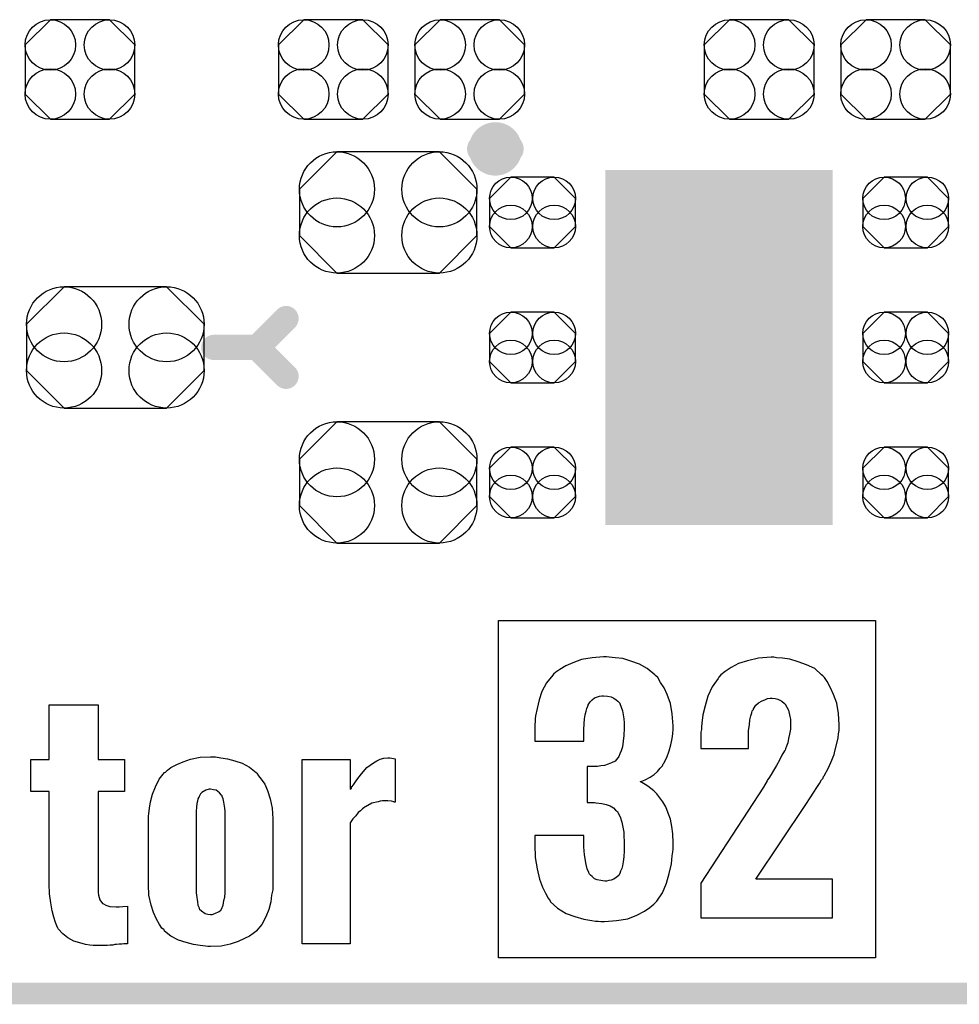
# Model space of a CAD drawing. Extents: x -0.07 to 0.95, y -0.15 to 2.1.
# Tile 3 of 16: x 0.31 to 0.57, y -0.15 to 0.12. Entities that reach past the tile are written whole.
import ezdxf

# ---------------------------------------------------------------- set-up
doc = ezdxf.new("R2010")
doc.units = 0
doc.layers.get('0').update_dxf_attribs({"linetype": 'CONTINUOUS'})
for name, color, linetype in [('gko', 6, 'CONTINUOUS'), ('gto', 2, 'CONTINUOUS'), ('gts', 1, 'CONTINUOUS')]:
    doc.layers.add(name, color=color, linetype=linetype)

# ---------------------------------------------------------------- blocks, each defined once
blk = doc.blocks.new('D10')
at = {"const_width": 0.00395}
blk.add_lwpolyline([(-0.001975, 0, 1), (0.001975, 0, 1)], format="xyb", close=True, dxfattribs=at)
blk = doc.blocks.new('D15')
at = {"const_width": 0.0035}
blk.add_lwpolyline([(-0.00175, 0, 1), (0.00175, 0, 1)], format="xyb", close=True, dxfattribs=at)
blk = doc.blocks.new('D32')
blk.add_lwpolyline([(-0.006, -0.0098), (0.006, -0.0098), (0.0119, -0.0039), (0.0119, 0.0039), (0.006, 0.0098), (-0.006, 0.0098), (-0.0119, 0.0039), (-0.0119, -0.0039)], close=True)
for centre in [(-0.006, 0.0039), (0.006, 0.0039), (-0.006, -0.0039), (0.006, -0.0039)]:
    blk.add_circle(centre, 0.0059)
blk = doc.blocks.new('D33')
at = {"const_width": 0.0984}
blk.add_lwpolyline([(-0.0315, 0), (0.0315, 0)], dxfattribs=at)
blk = doc.blocks.new('D34')
blk.add_lwpolyline([(-0.0142, -0.0168), (0.0142, -0.0168), (0.0246, -0.0064), (0.0246, 0.0064), (0.0142, 0.0168), (-0.0142, 0.0168), (-0.0246, 0.0064), (-0.0246, -0.0064)], close=True)
for centre in [(-0.0142, 0.0064), (0.0142, 0.0064), (-0.0142, -0.0064), (0.0142, -0.0064)]:
    blk.add_circle(centre, 0.0104)
blk = doc.blocks.new('D35')
blk.add_lwpolyline([(-0.0152, 0.0068), (-0.0152, -0.0068), (-0.0082, -0.0138), (0.0082, -0.0138), (0.0152, -0.0068), (0.0152, 0.0068), (0.0082, 0.0138), (-0.0082, 0.0138)], close=True)
for centre in [(-0.0082, 0.0068), (0.0082, 0.0068), (-0.0082, -0.0068), (0.0082, -0.0068)]:
    blk.add_circle(centre, 0.007)

msp = doc.modelspace()

# ---------------------------------------------------------------- linework, layer by layer
at = {"layer": 'gko', "color": 6, "const_width": 0.006}
msp.add_lwpolyline([(-0.05, -0.15), (0.85, -0.15)], dxfattribs=at)
at = {"layer": 'gto', "color": 2, "const_width": 0.007}
for points in [[(0.4439, 0.084, 1), (0.4361, 0.084)], [(0.4361, 0.084, 1), (0.4439, 0.084)]]:
    msp.add_lwpolyline(points, format="xyb", dxfattribs=at)
for points in [[(0.4361, 0.084), (0.4361, 0.084)], [(0.4439, 0.084), (0.4439, 0.084)], [(0.4439, 0.084), (0.4439, 0.084)], [(0.374, 0.029), (0.382, 0.037)], [(0.362, 0.029), (0.374, 0.029)], [(0.374, 0.029), (0.382, 0.021)]]:
    msp.add_lwpolyline(points, dxfattribs=at)
at = {"layer": 'gto', "color": 2}
for points in [[(0.5453, -0.1401), (0.4409, -0.1401), (0.4409, -0.0467), (0.5453, -0.0467), (0.5453, -0.1401)], [(0.4708, -0.0567), (0.47, -0.0567), (0.4668, -0.057), (0.4639, -0.0575), (0.4615, -0.0584), (0.4595, -0.0592), (0.4579, -0.0602), (0.4568, -0.061), (0.4561, -0.0615), (0.4559, -0.0618), (0.4542, -0.0639), (0.4529, -0.0663), (0.4521, -0.0686), (0.4516, -0.071), (0.4511, -0.0731), (0.451, -0.0739), (0.451, -0.0747), (0.4509, -0.0754), (0.4509, -0.0801), (0.4645, -0.0801), (0.4645, -0.0769), (0.4646, -0.0753), (0.4647, -0.0739), (0.4649, -0.0728), (0.4652, -0.0718), (0.4653, -0.071), (0.4656, -0.0704), (0.4657, -0.0701), (0.4657, -0.07), (0.4663, -0.0692), (0.4668, -0.0686), (0.4675, -0.0681), (0.4683, -0.0678), (0.4689, -0.0676), (0.4695, -0.0675), (0.47, -0.0675), (0.4711, -0.0676), (0.4721, -0.0678), (0.4728, -0.0682), (0.4735, -0.0686), (0.4739, -0.069), (0.4742, -0.0693), (0.4745, -0.0696), (0.4745, -0.0697), (0.4749, -0.0707), (0.4752, -0.0717), (0.4756, -0.0739), (0.4757, -0.075), (0.4757, -0.0758), (0.4757, -0.0764), (0.4757, -0.0765), (0.4756, -0.0785), (0.4754, -0.0801), (0.4752, -0.0817), (0.4749, -0.0828), (0.4745, -0.0836), (0.4742, -0.0843), (0.474, -0.0846), (0.4739, -0.0847), (0.4732, -0.0856), (0.4722, -0.0861), (0.4713, -0.0865), (0.4702, -0.0868), (0.4692, -0.0869), (0.4683, -0.0871), (0.4654, -0.0871), (0.4654, -0.0971), (0.4675, -0.0971), (0.4678, -0.0972), (0.4679, -0.0972), (0.4695, -0.0974), (0.4707, -0.0976), (0.4718, -0.098), (0.4727, -0.0986), (0.4733, -0.0992), (0.4738, -0.0996), (0.4739, -0.0999), (0.474, -0.1), (0.4746, -0.1011), (0.475, -0.1025), (0.4756, -0.1053), (0.4756, -0.1067), (0.4757, -0.1076), (0.4757, -0.1083), (0.4757, -0.1086), (0.4757, -0.1105), (0.4756, -0.1121), (0.4754, -0.1135), (0.4752, -0.1146), (0.475, -0.1154), (0.4747, -0.1161), (0.4746, -0.1164), (0.4746, -0.1165), (0.4742, -0.1173), (0.4735, -0.1179), (0.4728, -0.1183), (0.4721, -0.1186), (0.4714, -0.1187), (0.4708, -0.1189), (0.4703, -0.1189), (0.4692, -0.1187), (0.4682, -0.1185), (0.4675, -0.1182), (0.4668, -0.1176), (0.4664, -0.1172), (0.4661, -0.1169), (0.4659, -0.1166), (0.4659, -0.1165), (0.4654, -0.1155), (0.4652, -0.1143), (0.4647, -0.1116), (0.4646, -0.1105), (0.4645, -0.1094), (0.4645, -0.1089), (0.4645, -0.1086), (0.4645, -0.1062), (0.4509, -0.1062), (0.4509, -0.1087), (0.451, -0.1123), (0.4516, -0.1155), (0.4522, -0.1183), (0.4531, -0.1205), (0.4539, -0.1222), (0.4546, -0.1236), (0.4552, -0.1243), (0.4553, -0.1246), (0.4572, -0.1264), (0.4596, -0.1278), (0.462, -0.1287), (0.4645, -0.1294), (0.4667, -0.1298), (0.4677, -0.13), (0.4685, -0.13), (0.4692, -0.1301), (0.4702, -0.1301), (0.4736, -0.1298), (0.4767, -0.1293), (0.4792, -0.1283), (0.4813, -0.1272), (0.4828, -0.1262), (0.4839, -0.1253), (0.4845, -0.1247), (0.4847, -0.1244), (0.4863, -0.1221), (0.4874, -0.1194), (0.4882, -0.1168), (0.4888, -0.1141), (0.489, -0.1119), (0.4892, -0.1108), (0.4893, -0.11), (0.4893, -0.1083), (0.4892, -0.1058), (0.4889, -0.1037), (0.4885, -0.1017), (0.4879, -0.1), (0.4872, -0.0983), (0.4864, -0.0969), (0.4856, -0.0958), (0.4847, -0.0947), (0.4839, -0.0939), (0.4831, -0.0932), (0.4822, -0.0926), (0.4815, -0.0921), (0.481, -0.0918), (0.4806, -0.0915), (0.4803, -0.0914), (0.4801, -0.0914), (0.4815, -0.0908), (0.4829, -0.0901), (0.484, -0.0893), (0.4849, -0.0885), (0.4857, -0.0876), (0.4863, -0.0869), (0.4865, -0.0864), (0.4867, -0.0862), (0.4875, -0.0846), (0.4882, -0.0828), (0.4886, -0.0811), (0.489, -0.0794), (0.4892, -0.0781), (0.4893, -0.0768), (0.4893, -0.0758), (0.489, -0.0725), (0.4885, -0.0697), (0.4876, -0.0672), (0.4868, -0.0653), (0.4858, -0.0638), (0.485, -0.0625), (0.4845, -0.062), (0.4842, -0.0617), (0.4821, -0.06), (0.4799, -0.0588), (0.4775, -0.0579), (0.4753, -0.0572), (0.4732, -0.057), (0.4715, -0.0568), (0.4708, -0.0567)], [(0.5172, -0.0568), (0.5164, -0.0568), (0.5129, -0.0571), (0.5099, -0.0578), (0.5074, -0.0586), (0.5053, -0.0597), (0.5037, -0.0608), (0.5025, -0.0617), (0.5019, -0.0624), (0.5017, -0.0627), (0.5001, -0.065), (0.4989, -0.0676), (0.4981, -0.0703), (0.4975, -0.0728), (0.4972, -0.0751), (0.4971, -0.0761), (0.4971, -0.0769), (0.4969, -0.0776), (0.4969, -0.0821), (0.5101, -0.0821), (0.5101, -0.0789), (0.5101, -0.0771), (0.5104, -0.0756), (0.5105, -0.0742), (0.5108, -0.0731), (0.5111, -0.0722), (0.5112, -0.0717), (0.5115, -0.0713), (0.5115, -0.0711), (0.5122, -0.0701), (0.5129, -0.0695), (0.5139, -0.0689), (0.5147, -0.0686), (0.5154, -0.0683), (0.5161, -0.0682), (0.5167, -0.0682), (0.5175, -0.0683), (0.5183, -0.0685), (0.5194, -0.069), (0.5201, -0.0697), (0.5204, -0.0699), (0.5204, -0.07), (0.5208, -0.0707), (0.5212, -0.0715), (0.5216, -0.0733), (0.5218, -0.074), (0.5218, -0.0747), (0.5218, -0.0751), (0.5218, -0.0753), (0.5218, -0.0768), (0.5215, -0.0782), (0.5212, -0.0794), (0.521, -0.0806), (0.5207, -0.0815), (0.5204, -0.0822), (0.5203, -0.0826), (0.5201, -0.0828), (0.5194, -0.084), (0.5187, -0.0854), (0.5179, -0.0868), (0.5171, -0.0882), (0.5164, -0.0893), (0.5158, -0.0903), (0.5154, -0.0908), (0.5153, -0.0911), (0.5143, -0.0928), (0.4969, -0.1194), (0.4969, -0.129), (0.5334, -0.129), (0.5334, -0.1183), (0.5122, -0.1183), (0.526, -0.0976), (0.5272, -0.0958), (0.5282, -0.0942), (0.5291, -0.0929), (0.5298, -0.0918), (0.5304, -0.0908), (0.5308, -0.0903), (0.5309, -0.0899), (0.5311, -0.0897), (0.5323, -0.0875), (0.5332, -0.0854), (0.5336, -0.0844), (0.5339, -0.0838), (0.534, -0.0833), (0.534, -0.0832), (0.5347, -0.0804), (0.535, -0.0792), (0.5351, -0.0781), (0.5353, -0.0771), (0.5353, -0.0756), (0.5351, -0.0724), (0.5346, -0.0696), (0.5337, -0.0672), (0.5329, -0.0653), (0.5319, -0.0636), (0.5312, -0.0625), (0.5307, -0.062), (0.5304, -0.0617), (0.5285, -0.06), (0.5262, -0.0589), (0.5239, -0.0581), (0.5216, -0.0574), (0.5196, -0.0571), (0.5179, -0.057), (0.5172, -0.0568)], [(0.3299, -0.0852), (0.3372, -0.0852), (0.3372, -0.094), (0.3299, -0.094), (0.3299, -0.1216), (0.3299, -0.1217), (0.3299, -0.122), (0.33, -0.1228), (0.3304, -0.1241), (0.3311, -0.1251), (0.3314, -0.1252), (0.3321, -0.1255), (0.3332, -0.1259), (0.3349, -0.126), (0.3358, -0.126), (0.3368, -0.1259), (0.3381, -0.1258), (0.3381, -0.1362), (0.3371, -0.1362), (0.3365, -0.1363), (0.3358, -0.1363), (0.335, -0.1364), (0.3346, -0.1364), (0.334, -0.1366), (0.3333, -0.1366), (0.3324, -0.1367), (0.3286, -0.1367), (0.3276, -0.1366), (0.3264, -0.1364), (0.3249, -0.136), (0.3232, -0.1355), (0.3215, -0.1346), (0.3202, -0.1335), (0.3189, -0.1321), (0.3188, -0.1319), (0.3185, -0.1313), (0.3181, -0.1303), (0.3177, -0.1289), (0.3172, -0.1271), (0.3168, -0.1249), (0.3165, -0.1224), (0.3164, -0.1196), (0.3164, -0.094), (0.3113, -0.094), (0.3113, -0.0852), (0.3164, -0.0852), (0.3164, -0.07), (0.3299, -0.07), (0.3299, -0.0852)], [(0.3639, -0.0847), (0.3658, -0.085), (0.3678, -0.0855), (0.3698, -0.0862), (0.3719, -0.0873), (0.3737, -0.0888), (0.3739, -0.089), (0.3744, -0.0897), (0.3751, -0.0906), (0.3761, -0.092), (0.3769, -0.0938), (0.3776, -0.0961), (0.3782, -0.0987), (0.3783, -0.1016), (0.3783, -0.1199), (0.3783, -0.1201), (0.3783, -0.1203), (0.3783, -0.1208), (0.3783, -0.1213), (0.378, -0.1228), (0.3778, -0.1246), (0.3772, -0.1267), (0.3764, -0.1288), (0.3753, -0.1309), (0.3737, -0.1327), (0.3736, -0.1328), (0.3729, -0.1334), (0.3719, -0.1341), (0.3705, -0.1348), (0.3687, -0.1356), (0.3665, -0.1363), (0.364, -0.1369), (0.3611, -0.137), (0.3603, -0.137), (0.3597, -0.1369), (0.3582, -0.1367), (0.3564, -0.1364), (0.3543, -0.1359), (0.3522, -0.1352), (0.3501, -0.1341), (0.3483, -0.1327), (0.3482, -0.1324), (0.3476, -0.1319), (0.3469, -0.1309), (0.3461, -0.1294), (0.3453, -0.1276), (0.3446, -0.1255), (0.344, -0.1228), (0.3439, -0.1199), (0.3439, -0.1016), (0.3439, -0.1015), (0.3439, -0.1012), (0.3439, -0.1008), (0.344, -0.1002), (0.3442, -0.0987), (0.3444, -0.0969), (0.345, -0.0948), (0.3458, -0.0927), (0.3468, -0.0906), (0.3483, -0.0888), (0.3486, -0.0887), (0.3492, -0.0881), (0.3501, -0.0874), (0.3517, -0.0866), (0.3535, -0.0858), (0.3555, -0.0851), (0.3582, -0.0845), (0.3611, -0.0844), (0.3625, -0.0844), (0.3639, -0.0847)], [(0.4113, -0.0848), (0.4122, -0.085), (0.4122, -0.097), (0.412, -0.097), (0.4119, -0.0969), (0.4112, -0.0967), (0.4102, -0.0966), (0.4087, -0.0966), (0.4081, -0.0967), (0.4075, -0.0969), (0.4058, -0.0973), (0.404, -0.0983), (0.4038, -0.0983), (0.4036, -0.0986), (0.4032, -0.0988), (0.4026, -0.0994), (0.402, -0.0999), (0.4013, -0.1008), (0.4005, -0.1016), (0.3998, -0.1027), (0.3998, -0.1362), (0.3865, -0.1362), (0.3865, -0.0852), (0.3998, -0.0852), (0.3998, -0.0934), (0.4001, -0.0931), (0.4002, -0.0927), (0.4007, -0.0922), (0.4016, -0.0908), (0.4029, -0.0891), (0.4044, -0.0874), (0.4062, -0.0861), (0.4072, -0.0855), (0.4081, -0.0851), (0.4091, -0.0848), (0.4102, -0.0847), (0.4108, -0.0847), (0.4113, -0.0848)], [(0.3611, -0.0934), (0.3607, -0.0934), (0.3598, -0.0937), (0.3587, -0.0943), (0.3583, -0.0947), (0.3579, -0.0954), (0.3579, -0.0955), (0.3578, -0.0956), (0.3576, -0.0961), (0.3575, -0.0967), (0.3573, -0.0974), (0.3572, -0.0984), (0.3571, -0.0995), (0.3571, -0.1008), (0.3571, -0.1209), (0.3571, -0.121), (0.3571, -0.1215), (0.3571, -0.1221), (0.3572, -0.1228), (0.3575, -0.1246), (0.3576, -0.1255), (0.3579, -0.1263), (0.3579, -0.1265), (0.358, -0.1266), (0.3586, -0.1271), (0.3596, -0.1278), (0.3603, -0.128), (0.3611, -0.1281), (0.3615, -0.1281), (0.3623, -0.1278), (0.3635, -0.1273), (0.3639, -0.1269), (0.3643, -0.1263), (0.3643, -0.1262), (0.3644, -0.126), (0.3646, -0.1255), (0.3647, -0.1249), (0.3648, -0.1242), (0.365, -0.1233), (0.3651, -0.1221), (0.3651, -0.1209), (0.3651, -0.1008), (0.3651, -0.1006), (0.3651, -0.1002), (0.3651, -0.0995), (0.365, -0.0987), (0.3648, -0.097), (0.3646, -0.0961), (0.3643, -0.0954), (0.3643, -0.0952), (0.3641, -0.0951), (0.3636, -0.0944), (0.3626, -0.0937), (0.3619, -0.0936), (0.3611, -0.0934)]]:
    msp.add_lwpolyline(points, dxfattribs=at)

# ---------------------------------------------------------------- block references
at = {"layer": 'gto'}
for name, p in [('D10', (0.4361, 0.084)), ('D10', (0.4361, 0.084)), ('D10', (0.4439, 0.084)), ('D10', (0.4439, 0.084)), ('D10', (0.4439, 0.084)), ('D10', (0.4439, 0.084)), ('D15', (0.382, 0.037)), ('D15', (0.362, 0.029)), ('D15', (0.374, 0.029)), ('D15', (0.374, 0.029)), ('D15', (0.374, 0.029)), ('D15', (0.382, 0.021))]:
    msp.add_blockref(name, p, dxfattribs=at)
at = {"layer": 'gts'}
for name, p in [('D35', (0.3249, 0.106)), ('D35', (0.3951, 0.106)), ('D35', (0.4329, 0.106)), ('D35', (0.5131, 0.106)), ('D35', (0.5509, 0.106)), ('D34', (0.4103, 0.0664)), ('D33', (0.502, 0.029)), ('D32', (0.4503, 0.0664)), ('D32', (0.5537, 0.0664)), ('D34', (0.3347, 0.029)), ('D32', (0.4503, 0.029)), ('D32', (0.5537, 0.029)), ('D34', (0.4103, -0.0084)), ('D32', (0.4503, -0.0084)), ('D32', (0.5537, -0.0084))]:
    msp.add_blockref(name, p, dxfattribs=at)

doc.saveas('drawing.dxf')
